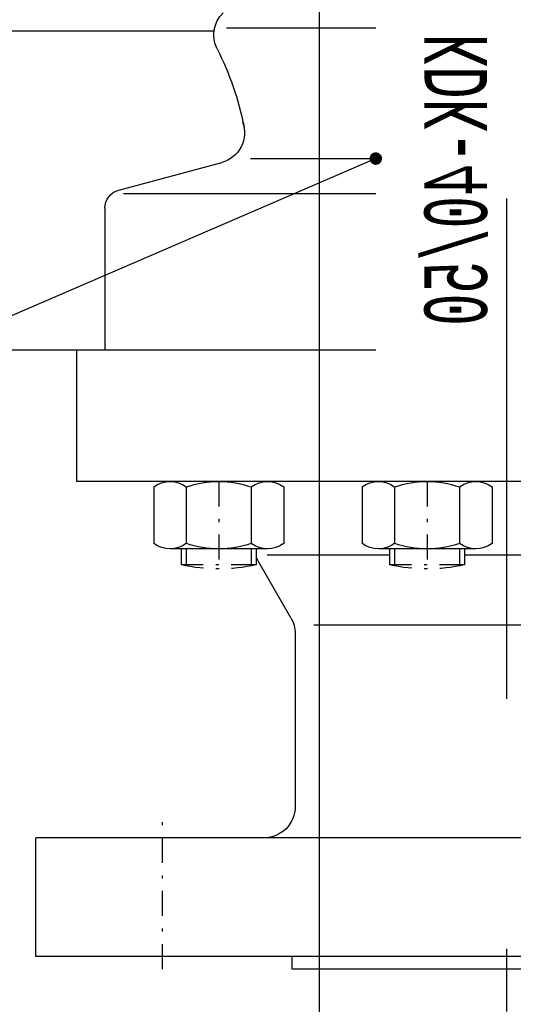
# Model space of a CAD drawing. Extents: x 34439 to 126910, y -74890 to 17912.
# Tile 238 of 256: x 121497 to 121537, y -34052 to -33974. Entities that reach past the tile are written whole.
import ezdxf
from ezdxf.enums import TextEntityAlignment as Align

# ---------------------------------------------------------------- set-up
doc = ezdxf.new("R2010")
doc.units = 0
doc.header["$MEASUREMENT"] = 0
doc.linetypes.add('DASHDOT', pattern=[8.5, 4, -2, 0.5, -2])
doc.layers.add('gaz', color=1, linetype='Continuous', lineweight=30)
doc.layers.add('WYMIARY-I-OPISY', color=3, linetype='Continuous', lineweight=9)
for name, color, linetype in [('LC-002-002-----0', 2, 'DASHDOT'), ('LC-006-002-----0', 1, 'Continuous'), ('LC-007-002-----0', 1, 'Continuous'), ('LC-008-002-----0', 1, 'Continuous'), ('LC-009-002-----0', 1, 'Continuous'), ('LC-010-002-----0', 1, 'Continuous'), ('LC-013-072-----0', 1, 'Continuous'), ('LC-015-002-----0', 1, 'Continuous'), ('LC-016-004-----0', 1, 'Continuous'), ('wymiary', 2, 'Continuous')]:
    doc.layers.add(name, color=color, linetype=linetype)
doc.styles.add('LC-TXT-001-0', font='MONOTXT')
doc.styles.get("Standard").update_dxf_attribs({"font": 'ARIALN.TTF'})
doc.dimstyles.new('zewn', dxfattribs={"dimtxt": 10, "dimasz": 7, "dimexe": 1.25, "dimexo": 10, "dimgap": 3, "dimtad": 1, "dimdec": 0, "dimtxsty": 'Standard', "dimblk": 'ARCHTICK', "dimcen": 10, "dimadec": 0, "dimazin": 0, "dimtfac": 1, "dimtdec": 0, "dimtmove": 0, "dimatfit": 3, "dimfxl": 1, "dimarcsym": 0})

# ---------------------------------------------------------------- blocks, each defined once
blk = doc.blocks.new('_ArchTick')
at = {"color": 0, "linetype": 'ByBlock', "const_width": 0.15}
blk.add_lwpolyline([(-0.5, -0.5), (0.5, 0.5)], dxfattribs=at)
blk = doc.blocks.new('kdk dn40 pn50')
at = {"layer": 'LC-002-002-----0', "color": 1}
for p, q in [((53.3, 54.22), (55.85, 54.22)), ((55.85, 42.22), (55.85, 54.22)), ((53.3, 42.22), (55.85, 42.22)), ((53.3, 20.88), (55.85, 20.88)), ((55.85, 8.88), (55.85, 20.88)), ((53.3, 8.88), (55.85, 8.88))]:
    blk.add_line(p, q, dxfattribs=at)
at = {"layer": 'LC-002-002-----0'}
for p, q in [((53.3, 53.42), (56.01, 53.42)), ((53.3, 43.02), (56.01, 43.02)), ((53.3, 20.08), (56.01, 20.08)), ((53.3, 9.68), (56.01, 9.68))]:
    blk.add_line(p, q, dxfattribs=at)
at = {"layer": 'LC-002-002-----0', "color": 1}
for centre in [(28.56, 48.22), (28.56, 14.88)]:
    blk.add_arc(centre, 27.94, 347.6016, 12.3984, dxfattribs=at)
at = {"layer": 'LC-006-002-----0'}
blk.add_arc((52.9, 37.5), 5, 60, 70.8585, dxfattribs=at)
at = {"layer": 'LC-007-002-----0'}
for p, q in [((21.5, 23.1), (21.5, 97.5)), ((-29.5, 48.98), (-29.5, 83.5)), ((99.5, -77.5), (99.5, 77.5)), ((118.5, -77.5), (118.5, 77.5)), ((21.5, 71), (42.5, 71)), ((42.5, -71), (42.5, 71)), ((-1.2, 66.45), (21.5, 66.45)), ((-3.5, 23.1), (-3.5, 63.45)), ((64.34, 36.67), (55.4, 41.83)), ((120.5, 36.5), (118.5, 36.5)), ((120.5, -36.5), (120.5, 36.5)), ((66.84, 36), (94.5, 36)), ((65.5, -33), (65.5, 33))]:
    blk.add_line(p, q, dxfattribs=at)
for centre, start, end in [((94.5, 41), 270, 0), ((66.84, 41), 240, 270)]:
    blk.add_arc(centre, 5, start, end, dxfattribs=at)
at = {"layer": 'LC-008-002-----0'}
for p, q in [((-30, 23.1), (-30, 47)), ((-9.13, 43.17), (-9.13, 23.1)), ((54.24, 40.5), (54.24, 20.88)), ((54.24, 8.88), (54.24, -20.02))]:
    blk.add_line(p, q, dxfattribs=at)
at = {"layer": 'LC-009-002-----0'}
blk.add_line((-4.1, 64.23), (-8.52, 47.73), dxfattribs=at)
for centre, radius, start, end in [((-28.92, 44.01), 5, 63.4746, 135), ((-4.17, 93.59), 50.42, 243.4746, 258.4787), ((-13.26, 49), 4.91, 249.1681, 345)]:
    blk.add_arc(centre, radius, start, end, dxfattribs=at)
at = {"layer": 'LC-010-002-----0', "color": 2, "linetype": 'DASHDOT'}
for p, q in [((120.5, 57.25), (96.5, 57.25)), ((42.5, 48.22), (56.5, 48.22)), ((42.5, 14.88), (56.5, 14.88))]:
    blk.add_line(p, q, dxfattribs=at)
at = {"layer": 'LC-010-002-----0'}
blk.add_arc((-1.2, 63.45), 3, 90, 165, dxfattribs=at)
at = {"layer": 'LC-013-072-----0'}
for p, q in [((43.39, 58.62), (52.41, 58.62)), ((53.3, 40.43), (53.3, 56.02)), ((43.39, 53.42), (52.41, 53.42)), ((43.39, 43.03), (52.41, 43.03)), ((43.39, 37.83), (52.41, 37.83)), ((43.39, 25.27), (52.41, 25.27)), ((53.3, 7.09), (53.3, 22.68)), ((43.39, 20.08), (52.41, 20.08)), ((43.39, 9.69), (52.41, 9.69)), ((43.39, 4.49), (52.41, 4.49))]:
    blk.add_line(p, q, dxfattribs=at)
for centre, radius, start, end in [((46.74, 56.02), 4.24, 142.2366, 217.7634), ((49.06, 56.02), 4.24, 322.2366, 37.7634), ((58.14, 48.22), 15.64, 160.5914, 199.4086), ((37.66, 48.22), 15.64, 340.5914, 19.4086), ((46.74, 40.43), 4.24, 142.2366, 217.7634), ((49.06, 40.43), 4.24, 322.2366, 37.7634), ((46.74, 22.68), 4.24, 142.2366, 217.7634), ((49.06, 22.68), 4.24, 322.2366, 37.7634), ((58.14, 14.88), 15.64, 160.5914, 199.4086), ((37.66, 14.88), 15.64, 340.5914, 19.4086), ((46.74, 7.09), 4.24, 142.2366, 217.7634), ((49.06, 7.09), 4.24, 322.2366, 37.7634)]:
    blk.add_arc(centre, radius, start, end, dxfattribs=at)
at = {"layer": 'LC-015-002-----0'}
blk.add_line((118.5, 77.5), (99.5, 77.5), dxfattribs=at)
at = {"layer": 'LC-016-004-----0', "style": 'LC-TXT-001-0', "width": 0.6}
blk.add_text('KDK-40/50', height=10, dxfattribs=at).set_placement((-5.73, 5.31), align=Align.CENTER)

msp = doc.modelspace()

# ---------------------------------------------------------------- linework, layer by layer
at = {"layer": 'gaz'}
msp.add_line((121521.392, -33893.43), (121521.392, -34685.401), dxfattribs=at)
at = {"layer": 'wymiary', "linetype": 'DASHDOT', "ltscale": 10}
msp.add_line((121536.392, -33817.864), (121536.392, -34693.508), dxfattribs=at)

# ---------------------------------------------------------------- block references
at = {"linetype": 'Continuous', "xscale": -0.5, "yscale": 0.5, "zscale": 2, "rotation": 89.99999999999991}
msp.add_blockref('kdk dn40 pn50', (121537.48, -33989.225), dxfattribs=at)

# ---------------------------------------------------------------- leaders
at = {"layer": 'WYMIARY-I-OPISY', "annotation_type": 0, "has_hookline": 1, "hookline_direction": 1, "text_width": 30.218}
msp.add_leader([(121525.929, -33984.662), (121142.096, -34150.21), (121138.096, -34150.21)], dimstyle='zewn', override={"dimasz": 4, "dimtad": 0, "dimldrblk": 'DotSmall'}, dxfattribs=at)

doc.saveas('drawing.dxf')
